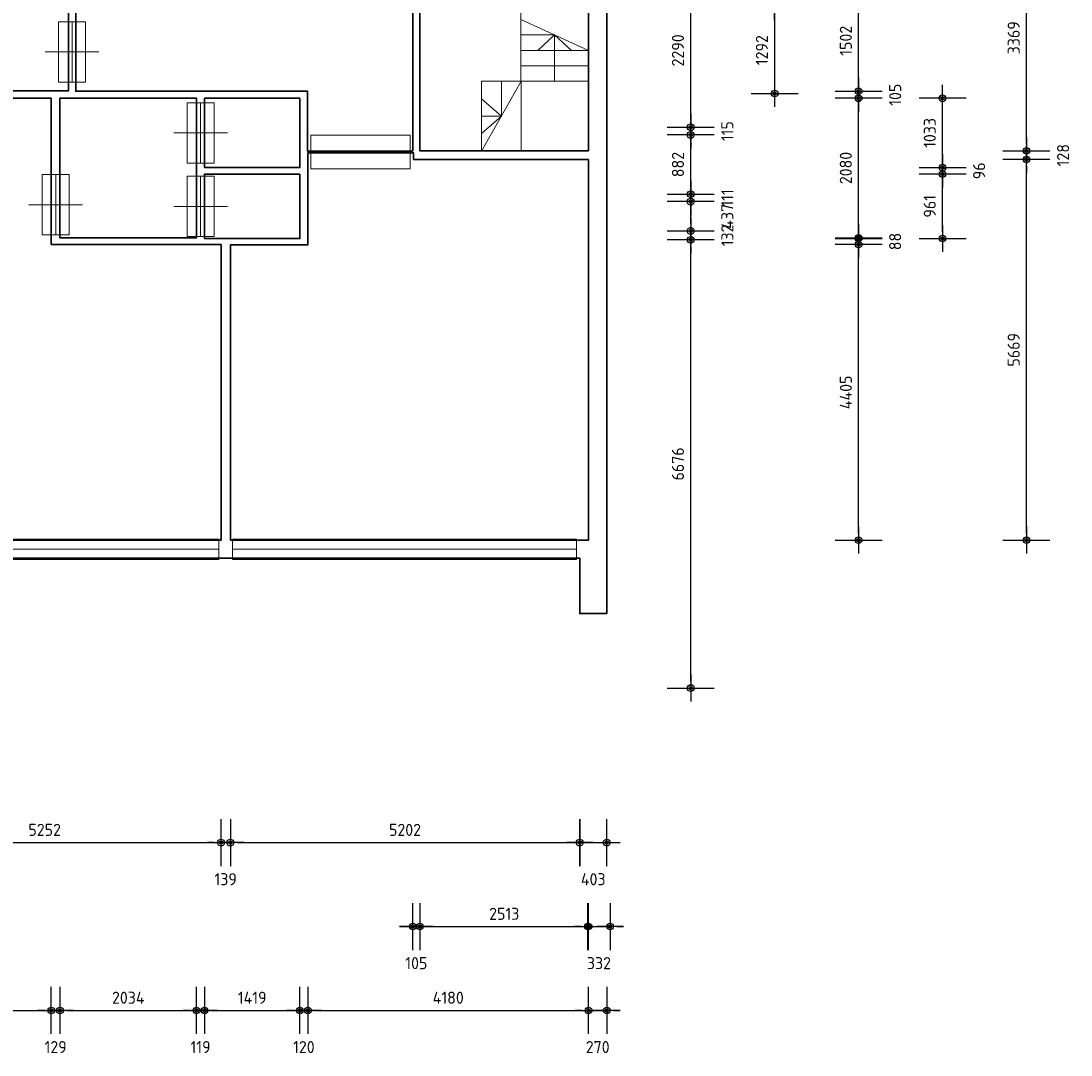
# Model space of a CAD drawing. Header units: millimetres. Extents: x 362177 to 5000048, y 157834 to 733119.
# Tile 128 of 152: x 711768 to 727403, y 622897 to 638298. Entities that reach past the tile are written whole.
import ezdxf

# ---------------------------------------------------------------- set-up
doc = ezdxf.new("R2010")
doc.units = ezdxf.units.MM
doc.linetypes.add('DGN Style 3', pattern=[17.340785, 12.386275, -4.95451])
doc.layers.get('DEFPOINTS').update_dxf_attribs({"color": 255})
doc.layers.add('A--M$1A-_F123-', color=1, linetype='Continuous')
doc.layers.add('A--T$1A-_F123-_0_18MM', color=1, linetype='Continuous')
for name, color, linetype, lineweight in [('schets', 1, 'Continuous', 0), ('X-L21_C_buitenwanden', 7, 'Continuous', 30), ('X-L24_C_trappen hellingen', 1, 'Continuous', 5), ('X-L28_C_eiland bouwlaag', 7, 'Continuous', 30), ('X-L31_C_buitenwandopening', 1, 'Continuous', 5), ('X-L32_C_binnenwandopeningen', 3, 'Continuous', 5)]:
    doc.layers.add(name, color=color, linetype=linetype, lineweight=lineweight)
doc.styles.add('ALFA-0_18', font='iso3098.shx', dxfattribs={"height": 180})
doc.dimstyles.new('ALFA-0_18', dxfattribs={"dimscale": 100, "dimtxt": 0.18, "dimasz": 1, "dimexe": 1.25, "dimexo": 0.625, "dimgap": 1, "dimtad": 1, "dimdec": 0, "dimzin": 0, "dimdsep": 46, "dimtxsty": 'ALFA-0_18', "dimblk": 'diminfradot', "dimblk1": 'diminfradot', "dimblk2": 'diminfradot', "dimsah": 1, "dimcen": 2.5, "dimse1": 1, "dimse2": 1, "dimclrd": 141, "dimclrt": 1, "dimadec": 0, "dimazin": 0, "dimtfac": 1, "dimtmove": 2, "dimatfit": 3, "dimldrblk": 'diminfrapyl', "dimfxl": 1, "dimtolj": 1, "dimtzin": 0, "dimarcsym": 0})

# ---------------------------------------------------------------- blocks, each defined once
blk = doc.blocks.new('204_20')
blk.add_lwpolyline([(0, 0.293), (10, 0.293), (10, -0.293), (0, -0.293)], close=True)
at = {"layer": 'schets', "color": 1, "linetype": 'Continuous', "lineweight": 0}
for p, q in [((0, -0.293), (0, 0.293)), ((0, 0), (10, 0)), ((10, -0.293), (10, 0.293))]:
    blk.add_line(p, q, dxfattribs=at)
blk = doc.blocks.new('204_21')
blk.add_lwpolyline([(0, 0.29), (10, 0.29), (10, -0.29), (0, -0.29)], close=True)
at = {"layer": 'schets', "color": 1, "linetype": 'Continuous', "lineweight": 0}
for p, q in [((0, -0.29), (0, 0.29)), ((0, 0), (10, 0)), ((10, -0.29), (10, 0.29))]:
    blk.add_line(p, q, dxfattribs=at)
blk = doc.blocks.new('200_1')
blk.add_lwpolyline([(0, 1.69), (10, 1.69), (10, -1.69), (0, -1.69)], close=True)
at = {"layer": 'X-L32_C_binnenwandopeningen', "linetype": 'Continuous', "lineweight": 0}
for p, q in [((0, -1.69), (0, 1.69)), ((10, -1.69), (10, 1.69))]:
    blk.add_line(p, q, dxfattribs=at)
at = {"layer": 'X-L32_C_binnenwandopeningen', "linetype": 'DGN Style 3', "lineweight": 0}
blk.add_line((0, 0), (10, 0), dxfattribs=at)
blk = doc.blocks.new('202')
at = {"linetype": 'Continuous', "lineweight": 0}
for p, q in [((4.5, 0), (4.5, 4)), ((0, -2), (0, 2)), ((9, -2), (9, 2)), ((0, 0), (9, 0)), ((4.5, -4), (4.5, 0))]:
    blk.add_line(p, q, dxfattribs=at)
blk.add_lwpolyline([(0, 2), (9, 2), (9, -2), (0, -2)], close=True)
blk = doc.blocks.new('diminfradot')
at = {"color": 0}
for p, q in [((0, -3.5), (0, 3.5)), ((-2, 0), (2, 0))]:
    blk.add_line(p, q, dxfattribs=at)
for radius in [0.5, 0.25]:
    blk.add_circle((0, 0), radius, dxfattribs=at)
blk = doc.blocks.new('*D1054')
at = {"layer": 'A--M$1A-_F123-', "color": 141, "lineweight": -2, "transparency": 16777216}
blk.add_line((709594, 626060), (714646, 626060), dxfattribs=at)
at = {"layer": 'DEFPOINTS', "color": 0, "transparency": 16777216}
for p in [(709494, 630564), (714746, 630564), (714746, 626060)]:
    blk.add_point(p, dxfattribs=at)
at = {"layer": 'A--M$1A-_F123-', "color": 141, "lineweight": -2, "transparency": 16777216, "xscale": 100, "yscale": 100, "zscale": 100, "rotation": 180}
blk.add_blockref('diminfradot', (709494, 626060), dxfattribs=at)
at = {"layer": 'A--M$1A-_F123-', "color": 141, "lineweight": -2, "transparency": 16777216, "xscale": 100, "yscale": 100, "zscale": 100}
blk.add_blockref('diminfradot', (714746, 626060), dxfattribs=at)
at = {"layer": 'A--M$1A-_F123-', "color": 1, "transparency": 16777216, "insert": (712120, 626250), "char_height": 180, "attachment_point": 5, "style": 'ALFA-0_18'}
blk.add_mtext('\\A1;5252', dxfattribs=at)
blk = doc.blocks.new('diminfrapyl')
at = {"color": 0}
blk.add_solid([(0, 0), (-4, 0.7), (-4, -0.7)], dxfattribs=at)
blk = doc.blocks.new('*D1055')
at = {"layer": 'A--M$1A-_F123-', "color": 141, "lineweight": -2, "transparency": 16777216}
for p, q in [((714646, 626060), (714546, 626060)), ((714746, 626060), (714885, 626060)), ((714985, 626060), (715085, 626060))]:
    blk.add_line(p, q, dxfattribs=at)
at = {"layer": 'DEFPOINTS', "color": 0, "transparency": 16777216}
for p in [(714746, 630564), (714885, 630566), (714885, 626060)]:
    blk.add_point(p, dxfattribs=at)
at = {"layer": 'A--M$1A-_F123-', "color": 141, "lineweight": -2, "transparency": 16777216, "xscale": 100, "yscale": 100, "zscale": 100}
blk.add_blockref('diminfradot', (714746, 626060), dxfattribs=at)
at = {"layer": 'A--M$1A-_F123-', "color": 141, "lineweight": -2, "transparency": 16777216, "xscale": 100, "yscale": 100, "zscale": 100, "rotation": 180}
blk.add_blockref('diminfradot', (714885, 626060), dxfattribs=at)
at = {"layer": 'A--M$1A-_F123-', "color": 1, "transparency": 16777216, "insert": (714815.5, 625515), "char_height": 180, "attachment_point": 5, "style": 'ALFA-0_18'}
blk.add_mtext('\\A1;139', dxfattribs=at)
blk = doc.blocks.new('*D1056')
at = {"layer": 'A--M$1A-_F123-', "color": 141, "lineweight": -2, "transparency": 16777216}
blk.add_line((714985, 626060), (719987, 626060), dxfattribs=at)
at = {"layer": 'DEFPOINTS', "color": 0, "transparency": 16777216}
for p in [(714885, 630566), (720087, 630297), (720087, 626060)]:
    blk.add_point(p, dxfattribs=at)
at = {"layer": 'A--M$1A-_F123-', "color": 141, "lineweight": -2, "transparency": 16777216, "xscale": 100, "yscale": 100, "zscale": 100, "rotation": 180}
blk.add_blockref('diminfradot', (714885, 626060), dxfattribs=at)
at = {"layer": 'A--M$1A-_F123-', "color": 141, "lineweight": -2, "transparency": 16777216, "xscale": 100, "yscale": 100, "zscale": 100}
blk.add_blockref('diminfradot', (720087, 626060), dxfattribs=at)
at = {"layer": 'A--M$1A-_F123-', "color": 1, "transparency": 16777216, "insert": (717486, 626250), "char_height": 180, "attachment_point": 5, "style": 'ALFA-0_18'}
blk.add_mtext('\\A1;5202', dxfattribs=at)
blk = doc.blocks.new('*D1057')
at = {"layer": 'A--M$1A-_F123-', "color": 141, "lineweight": -2, "transparency": 16777216}
blk.add_line((720187, 626060), (720390, 626060), dxfattribs=at)
at = {"layer": 'DEFPOINTS', "color": 0, "transparency": 16777216}
for p in [(720087, 630297), (720490, 629471), (720490, 626060)]:
    blk.add_point(p, dxfattribs=at)
at = {"layer": 'A--M$1A-_F123-', "color": 141, "lineweight": -2, "transparency": 16777216, "xscale": 100, "yscale": 100, "zscale": 100, "rotation": 180}
blk.add_blockref('diminfradot', (720087, 626060), dxfattribs=at)
at = {"layer": 'A--M$1A-_F123-', "color": 141, "lineweight": -2, "transparency": 16777216, "xscale": 100, "yscale": 100, "zscale": 100}
blk.add_blockref('diminfradot', (720490, 626060), dxfattribs=at)
at = {"layer": 'A--M$1A-_F123-', "color": 1, "transparency": 16777216, "insert": (720288.5, 625515), "char_height": 180, "attachment_point": 5, "style": 'ALFA-0_18'}
blk.add_mtext('\\A1;403', dxfattribs=at)
blk = doc.blocks.new('*D939')
at = {"layer": 'A--M$1A-_F123-', "color": 141, "lineweight": -2, "transparency": 16777216}
for p, q in [((717502, 624810), (717402, 624810)), ((717602, 624810), (717707, 624810)), ((717807, 624810), (717907, 624810))]:
    blk.add_line(p, q, dxfattribs=at)
at = {"layer": 'DEFPOINTS', "color": 0, "transparency": 16777216}
for p in [(717602, 639842), (717707, 639732), (717707, 624810)]:
    blk.add_point(p, dxfattribs=at)
at = {"layer": 'A--M$1A-_F123-', "color": 141, "lineweight": -2, "transparency": 16777216, "xscale": 100, "yscale": 100, "zscale": 100}
blk.add_blockref('diminfradot', (717602, 624810), dxfattribs=at)
at = {"layer": 'A--M$1A-_F123-', "color": 141, "lineweight": -2, "transparency": 16777216, "xscale": 100, "yscale": 100, "zscale": 100, "rotation": 180}
blk.add_blockref('diminfradot', (717707, 624810), dxfattribs=at)
at = {"layer": 'A--M$1A-_F123-', "color": 1, "transparency": 16777216, "insert": (717654.5, 624265), "char_height": 180, "attachment_point": 5, "style": 'ALFA-0_18'}
blk.add_mtext('\\A1;105', dxfattribs=at)
blk = doc.blocks.new('*D940')
at = {"layer": 'A--M$1A-_F123-', "color": 141, "lineweight": -2, "transparency": 16777216}
blk.add_line((717807, 624810), (720120, 624810), dxfattribs=at)
at = {"layer": 'DEFPOINTS', "color": 0, "transparency": 16777216}
for p in [(717707, 639732), (720220, 639732), (720220, 624810)]:
    blk.add_point(p, dxfattribs=at)
at = {"layer": 'A--M$1A-_F123-', "color": 141, "lineweight": -2, "transparency": 16777216, "xscale": 100, "yscale": 100, "zscale": 100, "rotation": 180}
blk.add_blockref('diminfradot', (717707, 624810), dxfattribs=at)
at = {"layer": 'A--M$1A-_F123-', "color": 141, "lineweight": -2, "transparency": 16777216, "xscale": 100, "yscale": 100, "zscale": 100}
blk.add_blockref('diminfradot', (720220, 624810), dxfattribs=at)
at = {"layer": 'A--M$1A-_F123-', "color": 1, "transparency": 16777216, "insert": (718963.5, 625000), "char_height": 180, "attachment_point": 5, "style": 'ALFA-0_18'}
blk.add_mtext('\\A1;2513', dxfattribs=at)
blk = doc.blocks.new('*D1065')
at = {"layer": 'A--T$1A-_F123-_0_18MM', "color": 141, "lineweight": -2, "transparency": 16777216}
blk.add_line((710238, 623560), (712119, 623560), dxfattribs=at)
at = {"layer": 'DEFPOINTS', "color": 0, "transparency": 16777216}
for p in [(710138, 635068), (712219, 634969), (712219, 623560)]:
    blk.add_point(p, dxfattribs=at)
at = {"layer": 'A--T$1A-_F123-_0_18MM', "color": 141, "lineweight": -2, "transparency": 16777216, "xscale": 100, "yscale": 100, "zscale": 100, "rotation": 180}
blk.add_blockref('diminfradot', (710138, 623560), dxfattribs=at)
at = {"layer": 'A--T$1A-_F123-_0_18MM', "color": 141, "lineweight": -2, "transparency": 16777216, "xscale": 100, "yscale": 100, "zscale": 100}
blk.add_blockref('diminfradot', (712219, 623560), dxfattribs=at)
at = {"layer": 'A--T$1A-_F123-_0_18MM', "color": 1, "transparency": 16777216, "insert": (711178.5, 623750), "char_height": 180, "attachment_point": 5, "style": 'ALFA-0_18'}
blk.add_mtext('\\A1;2081', dxfattribs=at)
blk = doc.blocks.new('*D1066')
at = {"layer": 'A--T$1A-_F123-_0_18MM', "color": 141, "lineweight": -2, "transparency": 16777216}
for p, q in [((712119, 623560), (712019, 623560)), ((712219, 623560), (712348, 623560)), ((712448, 623560), (712548, 623560))]:
    blk.add_line(p, q, dxfattribs=at)
at = {"layer": 'DEFPOINTS', "color": 0, "transparency": 16777216}
for p in [(712219, 634969), (712348, 635068), (712348, 623560)]:
    blk.add_point(p, dxfattribs=at)
at = {"layer": 'A--T$1A-_F123-_0_18MM', "color": 141, "lineweight": -2, "transparency": 16777216, "xscale": 100, "yscale": 100, "zscale": 100}
blk.add_blockref('diminfradot', (712219, 623560), dxfattribs=at)
at = {"layer": 'A--T$1A-_F123-_0_18MM', "color": 141, "lineweight": -2, "transparency": 16777216, "xscale": 100, "yscale": 100, "zscale": 100, "rotation": 180}
blk.add_blockref('diminfradot', (712348, 623560), dxfattribs=at)
at = {"layer": 'A--T$1A-_F123-_0_18MM', "color": 1, "transparency": 16777216, "insert": (712283.5, 623015), "char_height": 180, "attachment_point": 5, "style": 'ALFA-0_18'}
blk.add_mtext('\\A1;129', dxfattribs=at)
blk = doc.blocks.new('*D1067')
at = {"layer": 'A--T$1A-_F123-_0_18MM', "color": 141, "lineweight": -2, "transparency": 16777216}
blk.add_line((712448, 623560), (714282, 623560), dxfattribs=at)
at = {"layer": 'DEFPOINTS', "color": 0, "transparency": 16777216}
for p in [(712348, 635068), (714382, 635068), (714382, 623560)]:
    blk.add_point(p, dxfattribs=at)
at = {"layer": 'A--T$1A-_F123-_0_18MM', "color": 141, "lineweight": -2, "transparency": 16777216, "xscale": 100, "yscale": 100, "zscale": 100, "rotation": 180}
blk.add_blockref('diminfradot', (712348, 623560), dxfattribs=at)
at = {"layer": 'A--T$1A-_F123-_0_18MM', "color": 141, "lineweight": -2, "transparency": 16777216, "xscale": 100, "yscale": 100, "zscale": 100}
blk.add_blockref('diminfradot', (714382, 623560), dxfattribs=at)
at = {"layer": 'A--T$1A-_F123-_0_18MM', "color": 1, "transparency": 16777216, "insert": (713365, 623750), "char_height": 180, "attachment_point": 5, "style": 'ALFA-0_18'}
blk.add_mtext('\\A1;2034', dxfattribs=at)
blk = doc.blocks.new('*D1068')
at = {"layer": 'A--T$1A-_F123-_0_18MM', "color": 141, "lineweight": -2, "transparency": 16777216}
for p, q in [((714282, 623560), (714182, 623560)), ((714382, 623560), (714501, 623560)), ((714601, 623560), (714701, 623560))]:
    blk.add_line(p, q, dxfattribs=at)
at = {"layer": 'DEFPOINTS', "color": 0, "transparency": 16777216}
for p in [(714382, 635068), (714501, 635057), (714501, 623560)]:
    blk.add_point(p, dxfattribs=at)
at = {"layer": 'A--T$1A-_F123-_0_18MM', "color": 141, "lineweight": -2, "transparency": 16777216, "xscale": 100, "yscale": 100, "zscale": 100}
blk.add_blockref('diminfradot', (714382, 623560), dxfattribs=at)
at = {"layer": 'A--T$1A-_F123-_0_18MM', "color": 141, "lineweight": -2, "transparency": 16777216, "xscale": 100, "yscale": 100, "zscale": 100, "rotation": 180}
blk.add_blockref('diminfradot', (714501, 623560), dxfattribs=at)
at = {"layer": 'A--T$1A-_F123-_0_18MM', "color": 1, "transparency": 16777216, "insert": (714441.5, 623015), "char_height": 180, "attachment_point": 5, "style": 'ALFA-0_18'}
blk.add_mtext('\\A1;119', dxfattribs=at)
blk = doc.blocks.new('*D1069')
at = {"layer": 'A--T$1A-_F123-_0_18MM', "color": 141, "lineweight": -2, "transparency": 16777216}
blk.add_line((714601, 623560), (715820, 623560), dxfattribs=at)
at = {"layer": 'DEFPOINTS', "color": 0, "transparency": 16777216}
for p in [(714501, 635057), (715920, 635057), (715920, 623560)]:
    blk.add_point(p, dxfattribs=at)
at = {"layer": 'A--T$1A-_F123-_0_18MM', "color": 141, "lineweight": -2, "transparency": 16777216, "xscale": 100, "yscale": 100, "zscale": 100, "rotation": 180}
blk.add_blockref('diminfradot', (714501, 623560), dxfattribs=at)
at = {"layer": 'A--T$1A-_F123-_0_18MM', "color": 141, "lineweight": -2, "transparency": 16777216, "xscale": 100, "yscale": 100, "zscale": 100}
blk.add_blockref('diminfradot', (715920, 623560), dxfattribs=at)
at = {"layer": 'A--T$1A-_F123-_0_18MM', "color": 1, "transparency": 16777216, "insert": (715210.5, 623750), "char_height": 180, "attachment_point": 5, "style": 'ALFA-0_18'}
blk.add_mtext('\\A1;1419', dxfattribs=at)
blk = doc.blocks.new('*D1070')
at = {"layer": 'A--T$1A-_F123-_0_18MM', "color": 141, "lineweight": -2, "transparency": 16777216}
for p, q in [((715820, 623560), (715720, 623560)), ((715920, 623560), (716040, 623560)), ((716140, 623560), (716240, 623560))]:
    blk.add_line(p, q, dxfattribs=at)
at = {"layer": 'DEFPOINTS', "color": 0, "transparency": 16777216}
for p in [(715920, 635057), (716040, 634962), (716040, 623560)]:
    blk.add_point(p, dxfattribs=at)
at = {"layer": 'A--T$1A-_F123-_0_18MM', "color": 141, "lineweight": -2, "transparency": 16777216, "xscale": 100, "yscale": 100, "zscale": 100}
blk.add_blockref('diminfradot', (715920, 623560), dxfattribs=at)
at = {"layer": 'A--T$1A-_F123-_0_18MM', "color": 141, "lineweight": -2, "transparency": 16777216, "xscale": 100, "yscale": 100, "zscale": 100, "rotation": 180}
blk.add_blockref('diminfradot', (716040, 623560), dxfattribs=at)
at = {"layer": 'A--T$1A-_F123-_0_18MM', "color": 1, "transparency": 16777216, "insert": (715980, 623015), "char_height": 180, "attachment_point": 5, "style": 'ALFA-0_18'}
blk.add_mtext('\\A1;120', dxfattribs=at)
blk = doc.blocks.new('*D1071')
at = {"layer": 'A--T$1A-_F123-_0_18MM', "color": 141, "lineweight": -2, "transparency": 16777216}
blk.add_line((716140, 623560), (720120, 623560), dxfattribs=at)
at = {"layer": 'DEFPOINTS', "color": 0, "transparency": 16777216}
for p in [(720220, 636235), (716040, 634962), (720220, 623560)]:
    blk.add_point(p, dxfattribs=at)
at = {"layer": 'A--T$1A-_F123-_0_18MM', "color": 141, "lineweight": -2, "transparency": 16777216, "xscale": 100, "yscale": 100, "zscale": 100, "rotation": 180}
blk.add_blockref('diminfradot', (716040, 623560), dxfattribs=at)
at = {"layer": 'A--T$1A-_F123-_0_18MM', "color": 141, "lineweight": -2, "transparency": 16777216, "xscale": 100, "yscale": 100, "zscale": 100}
blk.add_blockref('diminfradot', (720220, 623560), dxfattribs=at)
at = {"layer": 'A--T$1A-_F123-_0_18MM', "color": 1, "transparency": 16777216, "insert": (718130, 623750), "char_height": 180, "attachment_point": 5, "style": 'ALFA-0_18'}
blk.add_mtext('\\A1;4180', dxfattribs=at)
blk = doc.blocks.new('*D1080')
at = {"layer": 'A--T$1A-_F123-_0_18MM', "color": 141, "lineweight": -2, "transparency": 16777216}
for p, q in [((720108, 624810), (720008, 624810)), ((720208, 624810), (720540, 624810)), ((720640, 624810), (720740, 624810))]:
    blk.add_line(p, q, dxfattribs=at)
at = {"layer": 'DEFPOINTS', "color": 0, "transparency": 16777216}
for p in [(720540, 636363), (720208, 624810), (720540, 624810)]:
    blk.add_point(p, dxfattribs=at)
at = {"layer": 'A--T$1A-_F123-_0_18MM', "color": 141, "lineweight": -2, "transparency": 16777216, "xscale": 100, "yscale": 100, "zscale": 100}
blk.add_blockref('diminfradot', (720208, 624810), dxfattribs=at)
at = {"layer": 'A--T$1A-_F123-_0_18MM', "color": 141, "lineweight": -2, "transparency": 16777216, "xscale": 100, "yscale": 100, "zscale": 100, "rotation": 180}
blk.add_blockref('diminfradot', (720540, 624810), dxfattribs=at)
at = {"layer": 'A--T$1A-_F123-_0_18MM', "color": 1, "transparency": 16777216, "insert": (720374, 624265), "char_height": 180, "attachment_point": 5, "style": 'ALFA-0_18'}
blk.add_mtext('\\A1;332', dxfattribs=at)
blk = doc.blocks.new('*D1105')
at = {"layer": 'A--T$1A-_F123-_0_18MM', "color": 141, "lineweight": -2, "transparency": 16777216}
for p, q in [((720120, 623560), (720020, 623560)), ((720220, 623560), (720490, 623560)), ((720590, 623560), (720690, 623560))]:
    blk.add_line(p, q, dxfattribs=at)
at = {"layer": 'DEFPOINTS', "color": 0, "transparency": 16777216}
for p in [(720220, 630566), (720490, 629471), (720490, 623560)]:
    blk.add_point(p, dxfattribs=at)
at = {"layer": 'A--T$1A-_F123-_0_18MM', "color": 141, "lineweight": -2, "transparency": 16777216, "xscale": 100, "yscale": 100, "zscale": 100}
blk.add_blockref('diminfradot', (720220, 623560), dxfattribs=at)
at = {"layer": 'A--T$1A-_F123-_0_18MM', "color": 141, "lineweight": -2, "transparency": 16777216, "xscale": 100, "yscale": 100, "zscale": 100, "rotation": 180}
blk.add_blockref('diminfradot', (720490, 623560), dxfattribs=at)
at = {"layer": 'A--T$1A-_F123-_0_18MM', "color": 1, "transparency": 16777216, "insert": (720355, 623015), "char_height": 180, "attachment_point": 5, "style": 'ALFA-0_18'}
blk.add_mtext('\\A1;270', dxfattribs=at)
blk = doc.blocks.new('*D1082')
at = {"layer": 'A--T$1A-_F123-_0_18MM', "color": 141, "lineweight": -2, "transparency": 16777216}
blk.add_line((721740, 628462), (721740, 634938), dxfattribs=at)
at = {"layer": 'DEFPOINTS', "color": 0, "transparency": 16777216}
for p in [(672326, 635038), (721740, 635038), (672326, 628362)]:
    blk.add_point(p, dxfattribs=at)
at = {"layer": 'A--T$1A-_F123-_0_18MM', "color": 141, "lineweight": -2, "transparency": 16777216, "xscale": 100, "yscale": 100, "zscale": 100}
for p, rotation in [((721740, 635038), 90), ((721740, 628362), 270)]:
    blk.add_blockref('diminfradot', p, dxfattribs=dict(at, rotation=rotation))
at = {"layer": 'A--T$1A-_F123-_0_18MM', "color": 1, "transparency": 16777216, "insert": (721550, 631700), "char_height": 180, "attachment_point": 5, "rotation": 90, "style": 'ALFA-0_18'}
blk.add_mtext('\\A1;6676', dxfattribs=at)
blk = doc.blocks.new('*D1083')
at = {"layer": 'A--T$1A-_F123-_0_18MM', "color": 141, "lineweight": -2, "transparency": 16777216}
for p, q in [((721740, 635270), (721740, 635370)), ((721740, 635038), (721740, 635170)), ((721740, 634938), (721740, 634838))]:
    blk.add_line(p, q, dxfattribs=at)
at = {"layer": 'DEFPOINTS', "color": 0, "transparency": 16777216}
for p in [(672329, 635170), (721740, 635170), (672326, 635038)]:
    blk.add_point(p, dxfattribs=at)
at = {"layer": 'A--T$1A-_F123-_0_18MM', "color": 141, "lineweight": -2, "transparency": 16777216, "xscale": 100, "yscale": 100, "zscale": 100}
for p, rotation in [((721740, 635170), 270), ((721740, 635038), 90)]:
    blk.add_blockref('diminfradot', p, dxfattribs=dict(at, rotation=rotation))
at = {"layer": 'A--T$1A-_F123-_0_18MM', "color": 1, "transparency": 16777216, "insert": (722285, 635104), "char_height": 180, "attachment_point": 5, "rotation": 90, "style": 'ALFA-0_18'}
blk.add_mtext('\\A1;132', dxfattribs=at)
blk = doc.blocks.new('*D1084')
at = {"layer": 'A--T$1A-_F123-_0_18MM', "color": 141, "lineweight": -2, "transparency": 16777216}
blk.add_line((721740, 635270), (721740, 635507), dxfattribs=at)
at = {"layer": 'DEFPOINTS', "color": 0, "transparency": 16777216}
for p in [(672032, 635607), (721740, 635607), (672329, 635170)]:
    blk.add_point(p, dxfattribs=at)
at = {"layer": 'A--T$1A-_F123-_0_18MM', "color": 141, "lineweight": -2, "transparency": 16777216, "xscale": 100, "yscale": 100, "zscale": 100}
for p, rotation in [((721740, 635607), 90), ((721740, 635170), 270)]:
    blk.add_blockref('diminfradot', p, dxfattribs=dict(at, rotation=rotation))
at = {"layer": 'A--T$1A-_F123-_0_18MM', "color": 1, "transparency": 16777216, "insert": (722285, 635388.5), "char_height": 180, "attachment_point": 5, "rotation": 90, "style": 'ALFA-0_18'}
blk.add_mtext('\\A1;437', dxfattribs=at)
blk = doc.blocks.new('*D1085')
at = {"layer": 'A--T$1A-_F123-_0_18MM', "color": 141, "lineweight": -2, "transparency": 16777216}
for p, q in [((721740, 635818), (721740, 635918)), ((721740, 635607), (721740, 635718)), ((721740, 635507), (721740, 635407))]:
    blk.add_line(p, q, dxfattribs=at)
at = {"layer": 'DEFPOINTS', "color": 0, "transparency": 16777216}
for p in [(671908, 635718), (672032, 635607), (721740, 635718)]:
    blk.add_point(p, dxfattribs=at)
at = {"layer": 'A--T$1A-_F123-_0_18MM', "color": 141, "lineweight": -2, "transparency": 16777216, "xscale": 100, "yscale": 100, "zscale": 100}
for p, rotation in [((721740, 635718), 270), ((721740, 635607), 90)]:
    blk.add_blockref('diminfradot', p, dxfattribs=dict(at, rotation=rotation))
at = {"layer": 'A--T$1A-_F123-_0_18MM', "color": 1, "transparency": 16777216, "insert": (722285, 635662.5), "char_height": 180, "attachment_point": 5, "rotation": 90, "style": 'ALFA-0_18'}
blk.add_mtext('\\A1;111', dxfattribs=at)
blk = doc.blocks.new('*D1086')
at = {"layer": 'A--T$1A-_F123-_0_18MM', "color": 141, "lineweight": -2, "transparency": 16777216}
blk.add_line((721740, 635818), (721740, 636500), dxfattribs=at)
at = {"layer": 'DEFPOINTS', "color": 0, "transparency": 16777216}
for p in [(671908, 636600), (721740, 636600), (671908, 635718)]:
    blk.add_point(p, dxfattribs=at)
at = {"layer": 'A--T$1A-_F123-_0_18MM', "color": 141, "lineweight": -2, "transparency": 16777216, "xscale": 100, "yscale": 100, "zscale": 100}
for p, rotation in [((721740, 636600), 90), ((721740, 635718), 270)]:
    blk.add_blockref('diminfradot', p, dxfattribs=dict(at, rotation=rotation))
at = {"layer": 'A--T$1A-_F123-_0_18MM', "color": 1, "transparency": 16777216, "insert": (721550, 636159), "char_height": 180, "attachment_point": 5, "rotation": 90, "style": 'ALFA-0_18'}
blk.add_mtext('\\A1;882', dxfattribs=at)
blk = doc.blocks.new('*D1087')
at = {"layer": 'A--T$1A-_F123-_0_18MM', "color": 141, "lineweight": -2, "transparency": 16777216}
for p, q in [((721740, 636815), (721740, 636915)), ((721740, 636600), (721740, 636715)), ((721740, 636500), (721740, 636400))]:
    blk.add_line(p, q, dxfattribs=at)
at = {"layer": 'DEFPOINTS', "color": 0, "transparency": 16777216}
for p in [(669069, 636715), (721740, 636715), (671908, 636600)]:
    blk.add_point(p, dxfattribs=at)
at = {"layer": 'A--T$1A-_F123-_0_18MM', "color": 141, "lineweight": -2, "transparency": 16777216, "xscale": 100, "yscale": 100, "zscale": 100}
for p, rotation in [((721740, 636715), 270), ((721740, 636600), 90)]:
    blk.add_blockref('diminfradot', p, dxfattribs=dict(at, rotation=rotation))
at = {"layer": 'A--T$1A-_F123-_0_18MM', "color": 1, "transparency": 16777216, "insert": (722285, 636657.5), "char_height": 180, "attachment_point": 5, "rotation": 90, "style": 'ALFA-0_18'}
blk.add_mtext('\\A1;115', dxfattribs=at)
blk = doc.blocks.new('*D1088')
at = {"layer": 'A--T$1A-_F123-_0_18MM', "color": 141, "lineweight": -2, "transparency": 16777216}
blk.add_line((721740, 636815), (721740, 638905), dxfattribs=at)
at = {"layer": 'DEFPOINTS', "color": 0, "transparency": 16777216}
for p in [(672329, 639005), (721740, 639005), (669069, 636715)]:
    blk.add_point(p, dxfattribs=at)
at = {"layer": 'A--T$1A-_F123-_0_18MM', "color": 141, "lineweight": -2, "transparency": 16777216, "xscale": 100, "yscale": 100, "zscale": 100}
for p, rotation in [((721740, 639005), 90), ((721740, 636715), 270)]:
    blk.add_blockref('diminfradot', p, dxfattribs=dict(at, rotation=rotation))
at = {"layer": 'A--T$1A-_F123-_0_18MM', "color": 1, "transparency": 16777216, "insert": (721550, 637860), "char_height": 180, "attachment_point": 5, "rotation": 90, "style": 'ALFA-0_18'}
blk.add_mtext('\\A1;2290', dxfattribs=at)
blk = doc.blocks.new('*D1154')
at = {"layer": 'A--T$1A-_F123-_0_18MM', "color": 141, "lineweight": -2, "transparency": 16777216}
blk.add_line((722990, 638409), (722990, 637317), dxfattribs=at)
at = {"layer": 'DEFPOINTS', "color": 0, "transparency": 16777216}
for p in [(675775, 638509), (675770, 637217), (722990, 637217)]:
    blk.add_point(p, dxfattribs=at)
at = {"layer": 'A--T$1A-_F123-_0_18MM', "color": 141, "lineweight": -2, "transparency": 16777216, "xscale": 100, "yscale": 100, "zscale": 100}
for p, rotation in [((722990, 638509), 90), ((722990, 637217), 270)]:
    blk.add_blockref('diminfradot', p, dxfattribs=dict(at, rotation=rotation))
at = {"layer": 'A--T$1A-_F123-_0_18MM', "color": 1, "transparency": 16777216, "insert": (722800, 637863), "char_height": 180, "attachment_point": 5, "rotation": 90, "style": 'ALFA-0_18'}
blk.add_mtext('\\A1;1292', dxfattribs=at)
blk = doc.blocks.new('*D1155')
at = {"layer": 'A--T$1A-_F123-_0_18MM', "color": 141, "lineweight": -2, "transparency": 16777216}
blk.add_line((724240, 630664), (724240, 634869), dxfattribs=at)
at = {"layer": 'DEFPOINTS', "color": 0, "transparency": 16777216}
for p in [(714746, 634969), (724240, 634969), (714746, 630564)]:
    blk.add_point(p, dxfattribs=at)
at = {"layer": 'A--T$1A-_F123-_0_18MM', "color": 141, "lineweight": -2, "transparency": 16777216, "xscale": 100, "yscale": 100, "zscale": 100}
for p, rotation in [((724240, 634969), 90), ((724240, 630564), 270)]:
    blk.add_blockref('diminfradot', p, dxfattribs=dict(at, rotation=rotation))
at = {"layer": 'A--T$1A-_F123-_0_18MM', "color": 1, "transparency": 16777216, "insert": (724050, 632766.5), "char_height": 180, "attachment_point": 5, "rotation": 90, "style": 'ALFA-0_18'}
blk.add_mtext('\\A1;4405', dxfattribs=at)
blk = doc.blocks.new('*D1156')
at = {"layer": 'A--T$1A-_F123-_0_18MM', "color": 141, "lineweight": -2, "transparency": 16777216}
for p, q in [((724240, 635157), (724240, 635257)), ((724240, 634969), (724240, 635057)), ((724240, 634869), (724240, 634769))]:
    blk.add_line(p, q, dxfattribs=at)
at = {"layer": 'DEFPOINTS', "color": 0, "transparency": 16777216}
for p in [(714746, 634969), (715920, 635057), (724240, 635057)]:
    blk.add_point(p, dxfattribs=at)
at = {"layer": 'A--T$1A-_F123-_0_18MM', "color": 141, "lineweight": -2, "transparency": 16777216, "xscale": 100, "yscale": 100, "zscale": 100}
for p, rotation in [((724240, 635057), 270), ((724240, 634969), 90)]:
    blk.add_blockref('diminfradot', p, dxfattribs=dict(at, rotation=rotation))
at = {"layer": 'A--T$1A-_F123-_0_18MM', "color": 1, "transparency": 16777216, "insert": (724785, 635013), "char_height": 180, "attachment_point": 5, "rotation": 90, "style": 'ALFA-0_18'}
blk.add_mtext('\\A1;88', dxfattribs=at)
blk = doc.blocks.new('*D1157')
at = {"layer": 'A--T$1A-_F123-_0_18MM', "color": 141, "lineweight": -2, "transparency": 16777216}
blk.add_line((725490, 635157), (725490, 635918), dxfattribs=at)
at = {"layer": 'DEFPOINTS', "color": 0, "transparency": 16777216}
for p in [(715920, 636018), (725490, 636018), (715920, 635057)]:
    blk.add_point(p, dxfattribs=at)
at = {"layer": 'A--T$1A-_F123-_0_18MM', "color": 141, "lineweight": -2, "transparency": 16777216, "xscale": 100, "yscale": 100, "zscale": 100}
for p, rotation in [((725490, 636018), 90), ((725490, 635057), 270)]:
    blk.add_blockref('diminfradot', p, dxfattribs=dict(at, rotation=rotation))
at = {"layer": 'A--T$1A-_F123-_0_18MM', "color": 1, "transparency": 16777216, "insert": (725300, 635537.5), "char_height": 180, "attachment_point": 5, "rotation": 90, "style": 'ALFA-0_18'}
blk.add_mtext('\\A1;961', dxfattribs=at)
blk = doc.blocks.new('*D1158')
at = {"layer": 'A--T$1A-_F123-_0_18MM', "color": 141, "lineweight": -2, "transparency": 16777216}
for p, q in [((725490, 636214), (725490, 636314)), ((725490, 636018), (725490, 636114)), ((725490, 635918), (725490, 635818))]:
    blk.add_line(p, q, dxfattribs=at)
at = {"layer": 'DEFPOINTS', "color": 0, "transparency": 16777216}
for p in [(715920, 636114), (725490, 636114), (715920, 636018)]:
    blk.add_point(p, dxfattribs=at)
at = {"layer": 'A--T$1A-_F123-_0_18MM', "color": 141, "lineweight": -2, "transparency": 16777216, "xscale": 100, "yscale": 100, "zscale": 100}
for p, rotation in [((725490, 636114), 270), ((725490, 636018), 90)]:
    blk.add_blockref('diminfradot', p, dxfattribs=dict(at, rotation=rotation))
at = {"layer": 'A--T$1A-_F123-_0_18MM', "color": 1, "transparency": 16777216, "insert": (726035, 636066), "char_height": 180, "attachment_point": 5, "rotation": 90, "style": 'ALFA-0_18'}
blk.add_mtext('\\A1;96', dxfattribs=at)
blk = doc.blocks.new('*D1159')
at = {"layer": 'A--T$1A-_F123-_0_18MM', "color": 141, "lineweight": -2, "transparency": 16777216}
blk.add_line((725490, 636214), (725490, 637047), dxfattribs=at)
at = {"layer": 'DEFPOINTS', "color": 0, "transparency": 16777216}
for p in [(715920, 637147), (725490, 637147), (715920, 636114)]:
    blk.add_point(p, dxfattribs=at)
at = {"layer": 'A--T$1A-_F123-_0_18MM', "color": 141, "lineweight": -2, "transparency": 16777216, "xscale": 100, "yscale": 100, "zscale": 100}
for p, rotation in [((725490, 637147), 90), ((725490, 636114), 270)]:
    blk.add_blockref('diminfradot', p, dxfattribs=dict(at, rotation=rotation))
at = {"layer": 'A--T$1A-_F123-_0_18MM', "color": 1, "transparency": 16777216, "insert": (725300, 636630.5), "char_height": 180, "attachment_point": 5, "rotation": 90, "style": 'ALFA-0_18'}
blk.add_mtext('\\A1;1033', dxfattribs=at)
blk = doc.blocks.new('*D1160')
at = {"layer": 'A--T$1A-_F123-_0_18MM', "color": 141, "lineweight": -2, "transparency": 16777216}
for p, q in [((724240, 637352), (724240, 637452)), ((724240, 637147), (724240, 637252)), ((724240, 637047), (724240, 636947))]:
    blk.add_line(p, q, dxfattribs=at)
at = {"layer": 'DEFPOINTS', "color": 0, "transparency": 16777216}
for p in [(716035, 637252), (724240, 637252), (715920, 637147)]:
    blk.add_point(p, dxfattribs=at)
at = {"layer": 'A--T$1A-_F123-_0_18MM', "color": 141, "lineweight": -2, "transparency": 16777216, "xscale": 100, "yscale": 100, "zscale": 100}
for p, rotation in [((724240, 637252), 270), ((724240, 637147), 90)]:
    blk.add_blockref('diminfradot', p, dxfattribs=dict(at, rotation=rotation))
at = {"layer": 'A--T$1A-_F123-_0_18MM', "color": 1, "transparency": 16777216, "insert": (724785, 637199.5), "char_height": 180, "attachment_point": 5, "rotation": 90, "style": 'ALFA-0_18'}
blk.add_mtext('\\A1;105', dxfattribs=at)
blk = doc.blocks.new('*D1161')
at = {"layer": 'A--T$1A-_F123-_0_18MM', "color": 141, "lineweight": -2, "transparency": 16777216}
blk.add_line((724240, 637352), (724240, 638654), dxfattribs=at)
at = {"layer": 'DEFPOINTS', "color": 0, "transparency": 16777216}
for p in [(716035, 638754), (724240, 638754), (716035, 637252)]:
    blk.add_point(p, dxfattribs=at)
at = {"layer": 'A--T$1A-_F123-_0_18MM', "color": 141, "lineweight": -2, "transparency": 16777216, "xscale": 100, "yscale": 100, "zscale": 100}
for p, rotation in [((724240, 638754), 90), ((724240, 637252), 270)]:
    blk.add_blockref('diminfradot', p, dxfattribs=dict(at, rotation=rotation))
at = {"layer": 'A--T$1A-_F123-_0_18MM', "color": 1, "transparency": 16777216, "insert": (724050, 638003), "char_height": 180, "attachment_point": 5, "rotation": 90, "style": 'ALFA-0_18'}
blk.add_mtext('\\A1;1502', dxfattribs=at)
blk = doc.blocks.new('*D1168')
at = {"layer": 'A--T$1A-_F123-_0_18MM', "color": 141, "lineweight": -2, "transparency": 16777216}
blk.add_line((724240, 635168), (724240, 637048), dxfattribs=at)
at = {"layer": 'DEFPOINTS', "color": 0, "transparency": 16777216}
for p in [(714382, 637148), (724240, 637148), (714382, 635068)]:
    blk.add_point(p, dxfattribs=at)
at = {"layer": 'A--T$1A-_F123-_0_18MM', "color": 141, "lineweight": -2, "transparency": 16777216, "xscale": 100, "yscale": 100, "zscale": 100}
for p, rotation in [((724240, 637148), 90), ((724240, 635068), 270)]:
    blk.add_blockref('diminfradot', p, dxfattribs=dict(at, rotation=rotation))
at = {"layer": 'A--T$1A-_F123-_0_18MM', "color": 1, "transparency": 16777216, "insert": (724050, 636108), "char_height": 180, "attachment_point": 5, "rotation": 90, "style": 'ALFA-0_18'}
blk.add_mtext('\\A1;2080', dxfattribs=at)
blk = doc.blocks.new('*D1170')
at = {"layer": 'A--T$1A-_F123-_0_18MM', "color": 141, "lineweight": -2, "transparency": 16777216}
blk.add_line((726740, 630666), (726740, 636135), dxfattribs=at)
at = {"layer": 'DEFPOINTS', "color": 0, "transparency": 16777216}
for p in [(720220, 636235), (726740, 636235), (720220, 630566)]:
    blk.add_point(p, dxfattribs=at)
at = {"layer": 'A--T$1A-_F123-_0_18MM', "color": 141, "lineweight": -2, "transparency": 16777216, "xscale": 100, "yscale": 100, "zscale": 100}
for p, rotation in [((726740, 636235), 90), ((726740, 630566), 270)]:
    blk.add_blockref('diminfradot', p, dxfattribs=dict(at, rotation=rotation))
at = {"layer": 'A--T$1A-_F123-_0_18MM', "color": 1, "transparency": 16777216, "insert": (726550, 633400.5), "char_height": 180, "attachment_point": 5, "rotation": 90, "style": 'ALFA-0_18'}
blk.add_mtext('\\A1;5669', dxfattribs=at)
blk = doc.blocks.new('*D1171')
at = {"layer": 'A--T$1A-_F123-_0_18MM', "color": 141, "lineweight": -2, "transparency": 16777216}
for p, q in [((726740, 636463), (726740, 636563)), ((726740, 636235), (726740, 636363)), ((726740, 636135), (726740, 636035))]:
    blk.add_line(p, q, dxfattribs=at)
at = {"layer": 'DEFPOINTS', "color": 0, "transparency": 16777216}
for p in [(720220, 636363), (720220, 636235), (726740, 636363)]:
    blk.add_point(p, dxfattribs=at)
at = {"layer": 'A--T$1A-_F123-_0_18MM', "color": 141, "lineweight": -2, "transparency": 16777216, "xscale": 100, "yscale": 100, "zscale": 100}
for p, rotation in [((726740, 636363), 270), ((726740, 636235), 90)]:
    blk.add_blockref('diminfradot', p, dxfattribs=dict(at, rotation=rotation))
at = {"layer": 'A--T$1A-_F123-_0_18MM', "color": 1, "transparency": 16777216, "insert": (727285, 636299), "char_height": 180, "attachment_point": 5, "rotation": 90, "style": 'ALFA-0_18'}
blk.add_mtext('\\A1;128', dxfattribs=at)
blk = doc.blocks.new('*D1172')
at = {"layer": 'A--T$1A-_F123-_0_18MM', "color": 141, "lineweight": -2, "transparency": 16777216}
blk.add_line((726740, 636463), (726740, 639632), dxfattribs=at)
at = {"layer": 'DEFPOINTS', "color": 0, "transparency": 16777216}
for p in [(720220, 639732), (726740, 639732), (720220, 636363)]:
    blk.add_point(p, dxfattribs=at)
at = {"layer": 'A--T$1A-_F123-_0_18MM', "color": 141, "lineweight": -2, "transparency": 16777216, "xscale": 100, "yscale": 100, "zscale": 100}
for p, rotation in [((726740, 639732), 90), ((726740, 636363), 270)]:
    blk.add_blockref('diminfradot', p, dxfattribs=dict(at, rotation=rotation))
at = {"layer": 'A--T$1A-_F123-_0_18MM', "color": 1, "transparency": 16777216, "insert": (726550, 638047.5), "char_height": 180, "attachment_point": 5, "rotation": 90, "style": 'ALFA-0_18'}
blk.add_mtext('\\A1;3369', dxfattribs=at)

msp = doc.modelspace()

# ---------------------------------------------------------------- linework, layer by layer
at = {"layer": 'X-L21_C_buitenwanden'}
msp.add_lwpolyline([(696807, 627272), (697253, 627272), (697253, 630916), (703747, 630916), (703747, 629471), (704186, 629471), (704186, 630297), (720087, 630297), (720087, 629471), (720490, 629471), (720490, 646558), (720490, 646558), (720490, 646558), (720087, 646558), (720087, 645716), (704186, 645716), (704186, 646558), (703747, 646558), (703747, 645063), (697253, 645063), (697253, 648702), (696807, 648702)], dxfattribs=at)
at = {"layer": 'X-L24_C_trappen hellingen'}
for p, q in [((719210, 638322), (720218, 637860)), ((719210, 638091), (719714, 638091)), ((719462, 637860), (719714, 638091)), ((719714, 637399), (719714, 638091)), ((719966, 637860), (719714, 638091)), ((719210, 637860), (720218, 637860)), ((719210, 637630), (720218, 637630)), ((719215, 637399), (718627, 636360)), ((718921, 637399), (718921, 636879)), ((718627, 637139), (718921, 636879)), ((718627, 636879), (718921, 636879)), ((718627, 636620), (718921, 636879))]:
    msp.add_line(p, q, dxfattribs=at)
at = {"layer": 'X-L24_C_trappen hellingen', "flags": 128}
for points in [[(719210, 637399), (720218, 637399), (720218, 638783), (719210, 638783)], [(718627, 637399), (719215, 637399), (719215, 636360), (718627, 636360)]]:
    msp.add_lwpolyline(points, close=True, dxfattribs=at)
at = {"layer": 'X-L28_C_eiland bouwlaag'}
for points in [[(714857, 645446), (720208, 645446), (720208, 639842), (717602, 639842), (717600, 636364), (717599, 636373), (717599, 636359), (716034, 636359), (716034, 636364), (716034, 636364), (716035, 636364), (716035, 637252), (712583, 637252), (712583, 638754), (716035, 638754), (716035, 641070), (714857, 641070)], [(720220, 636363), (720220, 639732), (717707, 639732), (717707, 636363)], [(714746, 630564), (709494, 630564), (709494, 634969), (710881, 634969), (710881, 635068), (710138, 635068), (710138, 637148), (712219, 637148), (712219, 634969), (714746, 634969)], [(714382, 637148), (712348, 637148), (712348, 635068), (714382, 635068)], [(715920, 637147), (714501, 637147), (714501, 636114), (715920, 636114)], [(720220, 636235), (717612, 636235), (717612, 636335), (716040, 636335), (716040, 634962), (714885, 634962), (714885, 630566), (720220, 630566)], [(715920, 636018), (714501, 636018), (714501, 635057), (715920, 635057)]]:
    msp.add_lwpolyline(points, close=True, dxfattribs=at)
msp.add_lwpolyline([(704149, 637623), (704149, 637257), (712473, 637257), (712473, 638754), (704149, 638754), (704149, 638523)], dxfattribs=at)

# ---------------------------------------------------------------- block references
at = {"layer": 'X-L31_C_buitenwandopening', "linetype": 'Continuous', "lineweight": 0, "extrusion": (0, 0, -1)}
for name, p, xscale, yscale, zscale in [('204_21', (-714713, 630429), 516.6213422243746, 516.6213422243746, 516.6213422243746), ('204_20', (-720041, 630429), 512.5849833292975, 512.5849833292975, 512.5849833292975)]:
    msp.add_blockref(name, p, dxfattribs=dict(at, xscale=xscale, yscale=yscale, zscale=zscale))
at = {"layer": 'X-L32_C_binnenwandopeningen', "linetype": 'Continuous', "lineweight": 0, "xscale": 100, "yscale": 100, "zscale": 100, "rotation": 90}
for p in [(712528, 637386), (714442, 636181), (712284, 635111), (714442, 635087)]:
    msp.add_blockref('202', p, dxfattribs=at)
at = {"layer": 'X-L32_C_binnenwandopeningen', "linetype": 'DGN Style 3', "lineweight": 0, "xscale": 148.2165142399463, "yscale": 148.2165142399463, "zscale": 148.2165142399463}
msp.add_blockref('200_1', (716082, 636347), dxfattribs=at)

# ---------------------------------------------------------------- dimensions: what is measured, and where the dimension line sits
at = {"layer": 'A--M$1A-_F123-'}
for base, p1, p2, picture, middle in [((717707, 624810), (717602, 639842), (717707, 639732), '*D939', (717654.5, 624265)), ((720220, 624810), (717707, 639732), (720220, 639732), '*D940', (718963.5, 625000))]:
    dim = msp.add_linear_dim(base=base, p1=p1, p2=p2, dimstyle='ALFA-0_18', dxfattribs=at)
    dim.commit()
    dim.dimension.update_dxf_attribs({"geometry": picture, "text_midpoint": middle})
for base, p1, p2, picture, middle in [((714746, 626060), (709494, 630564), (714746, 630564), '*D1054', (712120, 626250)), ((714885, 626060), (714746, 630564), (714885, 630566), '*D1055', (714815.5, 625515)), ((720087, 626060), (714885, 630566), (720087, 630297), '*D1056', (717486, 626250)), ((720490, 626060), (720087, 630297), (720490, 629471), '*D1057', (720288.5, 625515))]:
    dim = msp.add_linear_dim(base=base, p1=p1, p2=p2, dimstyle='ALFA-0_18', override={"dimclrd": 141}, dxfattribs=at)
    dim.commit()
    dim.dimension.update_dxf_attribs({"geometry": picture, "text_midpoint": middle})
at = {"layer": 'A--T$1A-_F123-_0_18MM'}
for base, p1, p2, picture, middle in [((726740, 639732), (720220, 636363), (720220, 639732), '*D1172', (726550, 638047.5)), ((721740, 639005), (669069, 636715), (672329, 639005), '*D1088', (721550, 637860)), ((724240, 638754), (716035, 637252), (716035, 638754), '*D1161', (724050, 638003)), ((722990, 637217), (675775, 638509), (675770, 637217), '*D1154', (722800, 637863)), ((724240, 637148), (714382, 635068), (714382, 637148), '*D1168', (724050, 636108)), ((724240, 637252), (715920, 637147), (716035, 637252), '*D1160', (724785, 637199.5)), ((725490, 637147), (715920, 636114), (715920, 637147), '*D1159', (725300, 636630.5)), ((721740, 636715), (671908, 636600), (669069, 636715), '*D1087', (722285, 636657.5)), ((721740, 636600), (671908, 635718), (671908, 636600), '*D1086', (721550, 636159)), ((726740, 636363), (720220, 636235), (720220, 636363), '*D1171', (727285, 636299)), ((726740, 636235), (720220, 630566), (720220, 636235), '*D1170', (726550, 633400.5)), ((725490, 636114), (715920, 636018), (715920, 636114), '*D1158', (726035, 636066)), ((725490, 636018), (715920, 635057), (715920, 636018), '*D1157', (725300, 635537.5)), ((721740, 635718), (672032, 635607), (671908, 635718), '*D1085', (722285, 635662.5)), ((721740, 635607), (672329, 635170), (672032, 635607), '*D1084', (722285, 635388.5)), ((721740, 635170), (672326, 635038), (672329, 635170), '*D1083', (722285, 635104)), ((721740, 635038), (672326, 628362), (672326, 635038), '*D1082', (721550, 631700)), ((724240, 635057), (714746, 634969), (715920, 635057), '*D1156', (724785, 635013)), ((724240, 634969), (714746, 630564), (714746, 634969), '*D1155', (724050, 632766.5))]:
    dim = msp.add_linear_dim(base=base, p1=p1, p2=p2, angle=90, dimstyle='ALFA-0_18', dxfattribs=at)
    dim.commit()
    dim.dimension.update_dxf_attribs({"geometry": picture, "text_midpoint": middle})
for base, p1, p2, picture, middle in [((720220, 623560), (716040, 634962), (720220, 636235), '*D1071', (718130, 623750)), ((720540, 624810), (720208, 624810), (720540, 636363), '*D1080', (720374, 624265)), ((712219, 623560), (710138, 635068), (712219, 634969), '*D1065', (711178.5, 623750)), ((712348, 623560), (712219, 634969), (712348, 635068), '*D1066', (712283.5, 623015)), ((714382, 623560), (712348, 635068), (714382, 635068), '*D1067', (713365, 623750)), ((714501, 623560), (714382, 635068), (714501, 635057), '*D1068', (714441.5, 623015)), ((715920, 623560), (714501, 635057), (715920, 635057), '*D1069', (715210.5, 623750)), ((716040, 623560), (715920, 635057), (716040, 634962), '*D1070', (715980, 623015)), ((720490, 623560), (720220, 630566), (720490, 629471), '*D1105', (720355, 623015))]:
    dim = msp.add_linear_dim(base=base, p1=p1, p2=p2, dimstyle='ALFA-0_18', dxfattribs=at)
    dim.commit()
    dim.dimension.update_dxf_attribs({"geometry": picture, "text_midpoint": middle})

doc.saveas('drawing.dxf')
